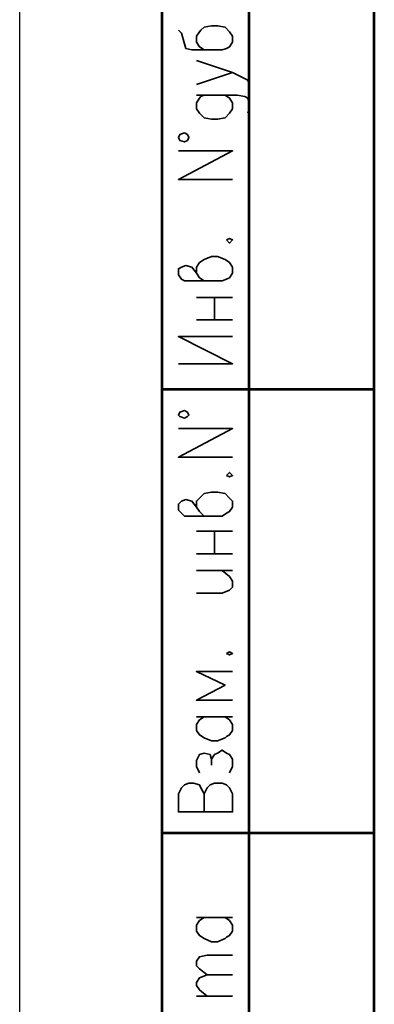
# Model space of a CAD drawing. Header units: millimetres. Extents: x -4 to 206, y 6 to 303.
# Tile 6 of 11: x -4 to 16, y 62 to 117. Entities that reach past the tile are written whole.
import ezdxf
from ezdxf.xclip import XClip

# ---------------------------------------------------------------- set-up
doc = ezdxf.new("R2010")
doc.units = ezdxf.units.MM
doc.header["$MEASUREMENT"] = 0
doc.header["$XCLIPFRAME"] = 0
doc.layers.get('0').update_dxf_attribs({"linetype": 'CONTINUOUS'})

# ---------------------------------------------------------------- blocks, each defined once
blk = doc.blocks.new('MF4_2')
at = {"color": 7, "linetype": 'Continuous', "lineweight": 53, "true_color": 0x000007}
blk.add_line((15.748, 11.515), (15.748, 297.011), dxfattribs=at)

msp = doc.modelspace()

# ---------------------------------------------------------------- linework, layer by layer
at = {"color": 7, "linetype": 'Continuous', "lineweight": 25}
msp.add_line((-4.174, 303.3), (-4.174, 6.309), dxfattribs=at)
at = {"color": 7, "linetype": 'Continuous', "lineweight": 53, "true_color": 0x000007}
for p, q in [((8.721, 11.515), (8.721, 155.787)), ((15.748, 96.097), (3.81, 96.097)), ((15.748, 71.205), (3.81, 71.205))]:
    msp.add_line(p, q, dxfattribs=at)
at = {"color": 7, "linetype": 'Continuous', "lineweight": 35, "true_color": 0x000007}
for p, q in [((5.757, 101.261), (7.789, 101.261)), ((6.773, 99.991), (6.773, 101.261)), ((5.757, 99.991), (7.789, 99.991)), ((5.757, 88.138), (7.789, 88.138)), ((6.773, 86.868), (6.773, 88.138)), ((5.757, 86.868), (7.789, 86.868)), ((5.757, 85.937), (7.789, 85.937)), ((5.757, 77.724), (7.789, 77.724)), ((5.757, 66.463), (7.789, 66.463)), ((5.757, 62.061), (7.789, 62.061))]:
    msp.add_line(p, q, dxfattribs=at)
at = {"color": 7, "linetype": 'Continuous', "lineweight": 53, "true_color": 0x000007}
msp.add_lwpolyline([(3.81, 155.787), (3.81, 11.515), (15.748, 11.515)], dxfattribs=at)
at = {"color": 7, "linetype": 'Continuous', "lineweight": 35, "true_color": 0x000007}
for points in [[(4.741, 116.247), (4.911, 116.078), (5.08, 115.485), (5.165, 115.231), (5.503, 115.147), (7.197, 115.147), (7.451, 115.231), (7.62, 115.316), (7.789, 115.57), (7.789, 115.909), (7.62, 116.163), (7.366, 116.417), (6.943, 116.501), (6.604, 116.501), (6.181, 116.417), (6.011, 116.247), (5.927, 116.163), (5.757, 115.909), (5.757, 115.57), (5.927, 115.316), (6.181, 115.147)], [(5.757, 113.199), (7.789, 113.877), (5.757, 114.554)], [(7.789, 113.877), (8.297, 113.623), (8.636, 113.453), (8.721, 113.199), (8.721, 113.115)], [(6.181, 112.607), (6.011, 112.522), (5.927, 112.437), (5.757, 112.183), (5.757, 111.845), (5.927, 111.591), (6.181, 111.337), (6.604, 111.252), (6.943, 111.252), (7.366, 111.337), (7.62, 111.591), (7.789, 111.845), (7.789, 112.183), (7.62, 112.437), (7.366, 112.607)], [(5.757, 112.607), (8.043, 112.607), (8.467, 112.522), (8.636, 112.437), (8.721, 112.183), (8.721, 111.845), (8.636, 111.591)], [(7.789, 107.865), (4.741, 107.865), (7.789, 109.474), (4.741, 109.474)], [(6.181, 102.193), (5.927, 102.362), (5.757, 102.616), (5.503, 102.955), (5.165, 103.039), (4.911, 102.955), (4.741, 102.87), (4.741, 102.531), (4.911, 102.277), (5.08, 102.193), (7.197, 102.193), (7.451, 102.277), (7.62, 102.362), (7.789, 102.616), (7.789, 102.955), (7.62, 103.209), (7.366, 103.378), (6.943, 103.547), (6.604, 103.547), (6.181, 103.378), (5.927, 103.209), (5.757, 102.955), (5.757, 102.616)], [(4.741, 97.536), (7.789, 97.536), (4.741, 99.06), (7.789, 99.06)], [(7.789, 92.287), (4.741, 92.287), (7.789, 93.895), (4.741, 93.895)], [(6.181, 88.985), (5.927, 89.239), (5.757, 89.493), (5.503, 89.831), (5.165, 89.916), (4.911, 89.831), (4.741, 89.662), (4.741, 89.323), (4.911, 89.154), (5.08, 88.985), (7.197, 88.985), (7.451, 89.154), (7.62, 89.239), (7.789, 89.493), (7.789, 89.831), (7.62, 90.001), (7.366, 90.255), (6.943, 90.339), (6.604, 90.339), (6.181, 90.255), (5.927, 90.001), (5.757, 89.831), (5.757, 89.493)], [(5.757, 84.667), (7.197, 84.667), (7.62, 84.836), (7.789, 85.005), (7.789, 85.344), (7.62, 85.598), (7.197, 85.937)], [(7.789, 80.264), (5.757, 80.264), (7.366, 79.502), (5.757, 78.655), (7.789, 78.655)], [(7.366, 77.724), (7.62, 77.555), (7.789, 77.301), (7.789, 76.962), (7.62, 76.708), (7.451, 76.623), (7.366, 76.539), (6.943, 76.369), (6.604, 76.369), (6.181, 76.539), (5.927, 76.708), (5.757, 76.962), (5.757, 77.301), (5.927, 77.555), (6.181, 77.724)], [(5.927, 74.591), (5.757, 74.93), (5.757, 75.269), (5.927, 75.607), (6.181, 75.692), (6.519, 75.607), (6.604, 75.353), (6.604, 75.015)], [(6.604, 75.353), (6.773, 75.607), (6.943, 75.692), (7.197, 75.861), (7.451, 75.692), (7.62, 75.607), (7.789, 75.353), (7.789, 74.93), (7.62, 74.591)], [(4.741, 73.406), (4.741, 72.39), (7.789, 72.39), (7.789, 73.406), (7.62, 73.745), (7.451, 73.914), (7.197, 73.999), (6.773, 73.999), (6.519, 73.914), (6.35, 73.745), (6.181, 73.406), (6.181, 72.39)], [(4.741, 73.406), (4.911, 73.745), (5.08, 73.914), (5.334, 73.999), (5.588, 73.999), (5.927, 73.914), (6.011, 73.745), (6.181, 73.406)], [(7.366, 66.463), (7.62, 66.294), (7.789, 66.04), (7.789, 65.701), (7.62, 65.447), (7.451, 65.363), (7.366, 65.278), (6.943, 65.109), (6.604, 65.109), (6.181, 65.278), (5.927, 65.447), (5.757, 65.701), (5.757, 66.04), (5.927, 66.294), (6.181, 66.463)], [(6.35, 63.246), (5.927, 63.585), (5.757, 63.754), (5.757, 64.008), (5.927, 64.262), (6.35, 64.347), (7.789, 64.347)], [(6.35, 62.061), (5.927, 62.399), (5.757, 62.653), (5.757, 62.823), (5.927, 63.077), (6.35, 63.246), (7.789, 63.246)]]:
    msp.add_lwpolyline(points, dxfattribs=at)
for points in [[(5.08, 110.49), (4.826, 110.405), (4.741, 110.236), (4.826, 110.067), (5.08, 109.982), (5.249, 110.067), (5.334, 110.236), (5.249, 110.405)], [(7.451, 104.479), (7.62, 104.309), (7.789, 104.479), (7.62, 104.563)], [(5.08, 94.911), (4.826, 94.827), (4.741, 94.657), (4.826, 94.573), (5.08, 94.488), (5.249, 94.573), (5.334, 94.657), (5.249, 94.827)], [(7.451, 91.271), (7.62, 91.186), (7.789, 91.271), (7.62, 91.44)], [(7.451, 81.28), (7.62, 81.195), (7.789, 81.28), (7.62, 81.365)]]:
    msp.add_lwpolyline(points, close=True, dxfattribs=at)

# ---------------------------------------------------------------- block references
at = {"color": 7, "true_color": 0xffffff}
ref = msp.add_blockref('MF4_2', (0, 0), dxfattribs=at)
XClip(ref).set_block_clipping_path([(15.409333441, 11.0913335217), (186.2666693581, 297.0106599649)])

doc.saveas('drawing.dxf')
